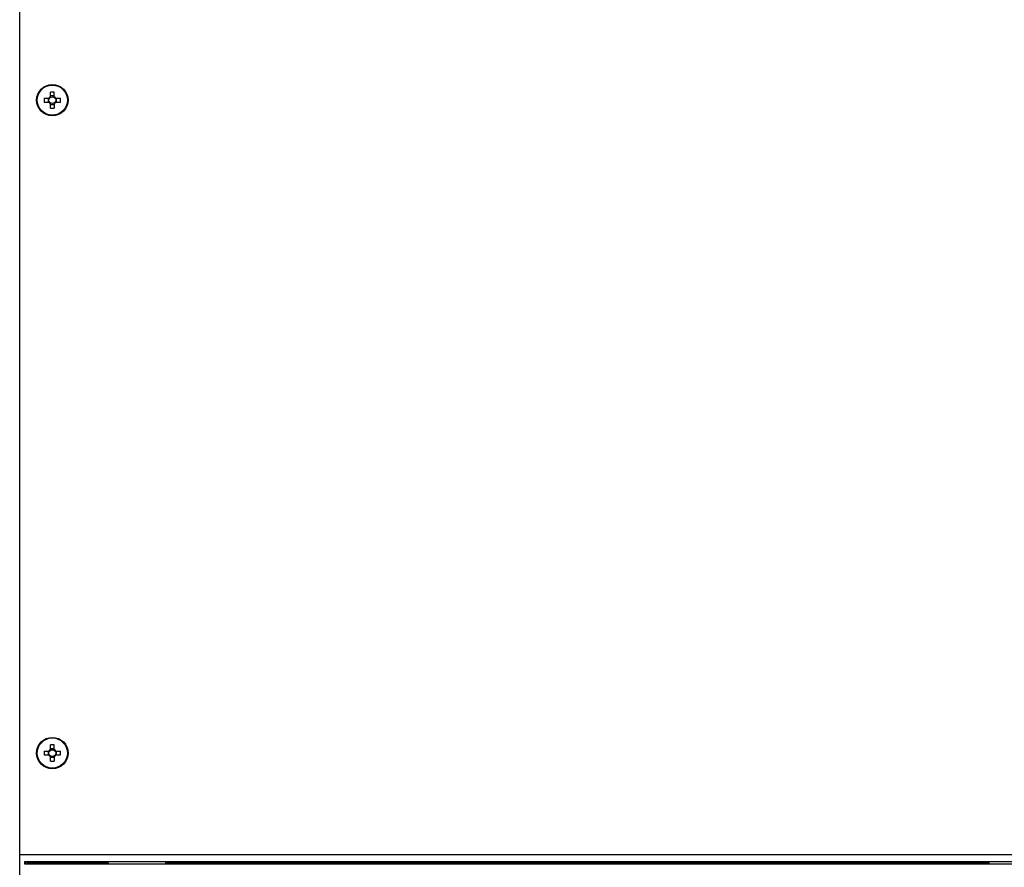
# Model space of a CAD drawing. Header units: millimetres. Extents: x 196 to 794, y 103 to 1299.
# Tile 2 of 9: x 204 to 581, y 650 to 974. Entities that reach past the tile are written whole.
import ezdxf

# ---------------------------------------------------------------- set-up
doc = ezdxf.new("R2010")
doc.units = ezdxf.units.MM
doc.header["$LTSCALE"] = 90.945372
doc.layers.get('0').update_dxf_attribs({"linetype": 'CONTINUOUS'})

msp = doc.modelspace()

# ---------------------------------------------------------------- linework, layer by layer
at = {"color": 7, "linetype": 'CONTINUOUS'}
for p, q in [((203.95, 103.32), (203.95, 1032.32)), ((215.74, 944.38), (215.74, 946.41)), ((217.16, 944.38), (217.16, 946.41)), ((213.36, 944.03), (215.39, 944.03)), ((213.36, 942.61), (215.39, 942.61)), ((214.83, 944.03), (214.83, 942.61)), ((217.16, 944.94), (215.74, 944.94)), ((215.74, 940.22), (215.74, 942.25)), ((217.16, 942.25), (217.16, 940.22)), ((217.52, 944.03), (219.55, 944.03)), ((217.52, 942.61), (219.55, 942.61)), ((218.08, 942.61), (218.08, 944.03)), ((215.74, 941.69), (217.16, 941.69)), ((213.36, 694.03), (215.39, 694.03)), ((214.83, 694.03), (214.83, 692.61)), ((215.74, 694.38), (215.74, 696.41)), ((217.16, 694.94), (215.74, 694.94)), ((217.16, 694.38), (217.16, 696.41)), ((217.52, 694.03), (219.55, 694.03)), ((218.08, 692.61), (218.08, 694.03)), ((213.36, 692.61), (215.39, 692.61)), ((215.74, 690.22), (215.74, 692.25)), ((215.74, 691.69), (217.16, 691.69)), ((217.16, 692.25), (217.16, 690.22)), ((217.52, 692.61), (219.55, 692.61)), ((615.95, 654.32), (203.95, 654.32)), ((205.95, 650.82), (205.95, 651.82)), ((205.95, 651.82), (615.95, 651.82)), ((786.95, 650.82), (205.95, 650.82)), ((206.25, 650.82), (206.25, 651.82)), ((206.95, 650.82), (206.95, 651.82)), ((206.95, 651.32), (237.95, 651.32)), ((237.95, 650.82), (237.95, 651.32)), ((259.95, 650.82), (259.95, 651.82)), ((259.95, 651.32), (574.95, 651.32)), ((574.95, 650.82), (574.95, 651.32))]:
    msp.add_line(p, q, dxfattribs=at)
for centre, radius in [((216.45, 943.32), 6), ((216.45, 943.32), 5.77), ((216.45, 943.32), 1.28), ((216.45, 693.32), 6), ((216.45, 693.32), 5.77), ((216.45, 693.32), 1.28)]:
    msp.add_circle(centre, radius, dxfattribs=at)
for centre, radius, start, end in [((216.45, 924.29), 22.13, 88.1615, 91.8385), ((235.48, 943.32), 22.13, 178.162, 180.0009), ((235.48, 943.32), 22.13, 179.9991, 181.838), ((216.45, 943.32), 1.51, 117.9596, 152.0413), ((216.45, 943.32), 1.51, 207.9596, 242.0404), ((216.45, 943.32), 1.51, 27.9596, 62.0404), ((216.45, 943.32), 1.51, 297.9596, 332.0404), ((197.43, 943.32), 22.13, 359.9991, 1.838), ((197.43, 943.32), 22.13, 358.162, 0.0009), ((216.45, 962.34), 22.13, 268.1615, 271.8385), ((235.48, 693.32), 22.13, 178.162, 180.0009), ((216.45, 693.32), 1.51, 117.9596, 152.0413), ((216.45, 674.29), 22.13, 88.1615, 91.8385), ((216.45, 693.32), 1.51, 27.9596, 62.0404), ((197.43, 693.32), 22.13, 359.9991, 1.838), ((235.48, 693.32), 22.13, 179.9991, 181.838), ((216.45, 693.32), 1.51, 207.9596, 242.0404), ((216.45, 712.34), 22.13, 268.1615, 271.8385), ((216.45, 693.32), 1.51, 297.9596, 332.0404), ((197.43, 693.32), 22.13, 358.162, 0.0009)]:
    msp.add_arc(centre, radius, start, end, dxfattribs=at)

doc.saveas('drawing.dxf')
